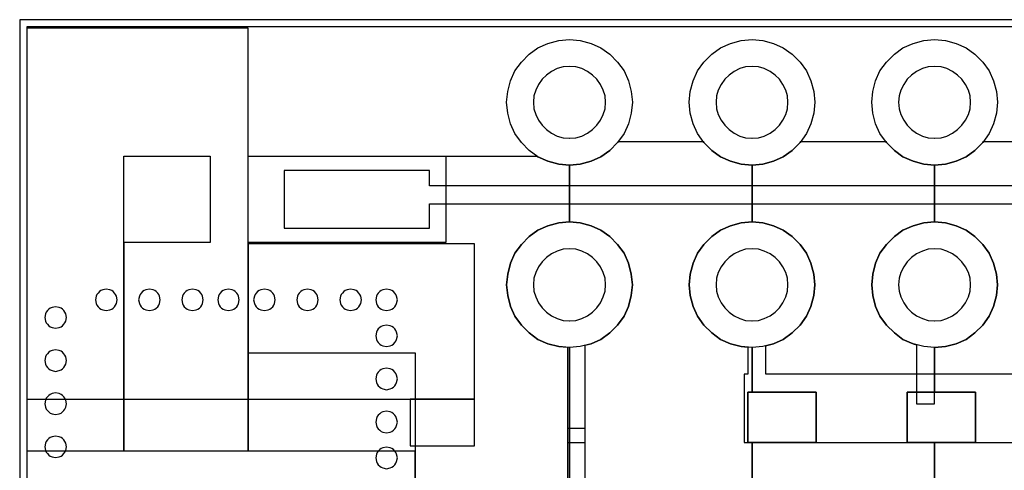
# Model space of a CAD drawing. Extents: x -14000 to 14000, y -12500 to 12500.
# Tile 3 of 5: x -14000 to -300, y 6228 to 12500. Entities that reach past the tile are written whole.
import ezdxf

# ---------------------------------------------------------------- set-up
doc = ezdxf.new("R2010")
doc.units = 13
for name, color, linetype in [('12_0', 3, 'CONTINUOUS'), ('1_0', 50, 'CONTINUOUS'), ('2_0', 1, 'CONTINUOUS'), ('3_0', 50, 'CONTINUOUS')]:
    doc.layers.add(name, color=color, linetype=linetype)

msp = doc.modelspace()

# ---------------------------------------------------------------- linework, layer by layer
at = {"layer": '12_0'}
for points in [[(13900, 12400), (-13900, 12400), (-13900, 6500), (-12550, 6500), (-12550, 10600), (-11350, 10600), (-11350, 9400), (-12550, 9400), (-12550, 6500), (-10820, 6500), (-10820, 10600), (-8070, 10600), (-8070, 9400), (-10820, 9400), (-10820, 6500), (-8500, 6500), (-8500, 2210)], [(-6350, 2210), (-6350, 7935), (-6500, 7950), (-6650, 7990), (-6790, 8050), (-6910, 8140), (-7020, 8250), (-7110, 8375), (-7170, 8510), (-7210, 8660), (-7225, 8810), (-7210, 8960), (-7170, 9110), (-7110, 9250), (-7020, 9370), (-6910, 9480), (-6790, 9570), (-6650, 9630), (-6500, 9670), (-6350, 9685), (-6350, 10475), (-6500, 10490), (-6650, 10530), (-6790, 10590), (-6910, 10680), (-7020, 10790), (-7110, 10915), (-7170, 11050), (-7210, 11200), (-7225, 11350), (-7210, 11500), (-7170, 11650), (-7110, 11790), (-7020, 11910), (-6910, 12020), (-6790, 12110), (-6650, 12170), (-6500, 12210), (-6350, 12225), (-6200, 12210), (-6050, 12170), (-5915, 12110), (-5790, 12020), (-5680, 11910), (-5590, 11790), (-5530, 11650), (-5490, 11500), (-5475, 11350), (-5490, 11200), (-5530, 11050), (-5590, 10915), (-5680, 10790), (-5790, 10680), (-5915, 10590), (-6050, 10530), (-6200, 10490), (-6350, 10475), (-6350, 9685), (-6200, 9670), (-6050, 9630), (-5915, 9570), (-5790, 9480), (-5680, 9370), (-5590, 9250), (-5530, 9110), (-5490, 8960), (-5475, 8810), (-5490, 8660), (-5530, 8510), (-5590, 8375), (-5680, 8250), (-5790, 8140), (-5915, 8050), (-6050, 7990), (-6200, 7950), (-6350, 7935), (-6350, 2210)], [(-3810, 6115), (-3810, 6615), (-3870, 6615), (-3870, 7315), (-3810, 7315), (-3810, 7935), (-3960, 7950), (-4110, 7990), (-4250, 8050), (-4370, 8140), (-4480, 8250), (-4570, 8375), (-4630, 8510), (-4670, 8660), (-4685, 8810), (-4670, 8960), (-4630, 9110), (-4570, 9250), (-4480, 9370), (-4370, 9480), (-4250, 9570), (-4110, 9630), (-3960, 9670), (-3810, 9685), (-3810, 10475), (-3960, 10490), (-4110, 10530), (-4250, 10590), (-4370, 10680), (-4480, 10790), (-4570, 10915), (-4630, 11050), (-4670, 11200), (-4685, 11350), (-4670, 11500), (-4630, 11650), (-4570, 11790), (-4480, 11910), (-4370, 12020), (-4250, 12110), (-4110, 12170), (-3960, 12210), (-3810, 12225), (-3660, 12210), (-3510, 12170), (-3375, 12110), (-3250, 12020), (-3140, 11910), (-3050, 11790), (-2990, 11650), (-2950, 11500), (-2935, 11350), (-2950, 11200), (-2990, 11050), (-3050, 10915), (-3140, 10790), (-3250, 10680), (-3375, 10590), (-3510, 10530), (-3660, 10490), (-3810, 10475), (-3810, 9685), (-3660, 9670), (-3510, 9630), (-3375, 9570), (-3250, 9480), (-3140, 9370), (-3050, 9250), (-2990, 9110), (-2950, 8960), (-2935, 8810), (-2950, 8660), (-2990, 8510), (-3050, 8375), (-3140, 8250), (-3250, 8140), (-3375, 8050), (-3510, 7990), (-3660, 7950), (-3810, 7935), (-3810, 7315), (-2920, 7315), (-2920, 6615), (-3810, 6615), (-3810, 6115)], [(-1270, 6115), (-1270, 6615), (-1650, 6615), (-1650, 7315), (-1270, 7315), (-1270, 7935), (-1420, 7950), (-1570, 7990), (-1710, 8050), (-1830, 8140), (-1940, 8250), (-2030, 8375), (-2090, 8510), (-2130, 8660), (-2145, 8810), (-2130, 8960), (-2090, 9110), (-2030, 9250), (-1940, 9370), (-1830, 9480), (-1710, 9570), (-1570, 9630), (-1420, 9670), (-1270, 9685), (-1270, 10475), (-1420, 10490), (-1570, 10530), (-1710, 10590), (-1830, 10680), (-1940, 10790), (-2030, 10915), (-2090, 11050), (-2130, 11200), (-2145, 11350), (-2130, 11500), (-2090, 11650), (-2030, 11790), (-1940, 11910), (-1830, 12020), (-1710, 12110), (-1570, 12170), (-1420, 12210), (-1270, 12225), (-1120, 12210), (-970, 12170), (-830, 12110), (-710, 12020), (-600, 11910), (-510, 11790), (-450, 11650), (-410, 11500), (-395, 11350), (-410, 11200), (-450, 11050), (-510, 10915), (-600, 10790), (-710, 10680), (-830, 10590), (-970, 10530), (-1120, 10490), (-1270, 10475), (-1270, 9685), (-1120, 9670), (-970, 9630), (-830, 9570), (-710, 9480), (-600, 9370), (-510, 9250), (-450, 9110), (-410, 8960), (-395, 8810), (-410, 8660), (-450, 8510), (-510, 8375), (-600, 8250), (-710, 8140), (-830, 8050), (-970, 7990), (-1120, 7950), (-1270, 7935), (-1270, 7315), (-700, 7315), (-700, 6615), (-1270, 6615), (-1270, 6115)]]:
    msp.add_lwpolyline(points, dxfattribs=at)
at = {"layer": '1_0'}
for points in [[(-13060, 485), (-12985, 520), (-12480, 690), (-11960, 810), (-10165, 1235), (-9685, 1345), (-9270, 1540), (-8930, 1770), (-8685, 2020), (-8530, 2290), (-8495, 2565), (-8495, 7860), (-10820, 7860), (-10820, 12380), (-13900, 12380), (-13900, 3600), (-14000, 3600), (-14000, 300), (-13435, 300), (-13060, 485)], [(-6130, 7970), (-6050, 7990), (-5915, 8050), (-5790, 8140), (-5680, 8250), (-5590, 8375), (-5530, 8510), (-5490, 8660), (-5475, 8810), (-5490, 8960), (-5530, 9110), (-5590, 9250), (-5680, 9370), (-5790, 9480), (-5915, 9570), (-6050, 9630), (-6200, 9670), (-6350, 9685), (-6500, 9670), (-6650, 9630), (-6790, 9570), (-6910, 9480), (-7020, 9370), (-7110, 9250), (-7170, 9110), (-7210, 8960), (-7225, 8810), (-7210, 8660), (-7170, 8510), (-7110, 8375), (-7020, 8250), (-6910, 8140), (-6790, 8050), (-6650, 7990), (-6500, 7950), (-6380, 7940), (-6380, 6615), (-6130, 6615), (-6130, 7970)], [(-1570, 7990), (-1520, 7975), (-1520, 7155), (-1270, 7155), (-1270, 7935), (-1120, 7950), (-970, 7990), (-830, 8050), (-710, 8140), (-600, 8250), (-510, 8375), (-450, 8510), (-410, 8660), (-395, 8810), (-410, 8960), (-450, 9110), (-510, 9250), (-600, 9370), (-710, 9480), (-830, 9570), (-970, 9630), (-1120, 9670), (-1270, 9685), (-1420, 9670), (-1570, 9630), (-1710, 9570), (-1830, 9480), (-1940, 9370), (-2030, 9250), (-2090, 9110), (-2130, 8960), (-2145, 8810), (-2130, 8660), (-2090, 8510), (-2030, 8375), (-1940, 8250), (-1830, 8140), (-1710, 8050), (-1570, 7990)], [(-3870, 7315), (-3870, 6615), (-2920, 6615), (-2920, 7315), (-3870, 7315)], [(-1650, 7315), (-1650, 6615), (-700, 6615), (-700, 7315), (-1650, 7315)], [(-7670, 7220), (-8565, 7220), (-8565, 6570), (-7670, 6570), (-7670, 7220)], [(-1375, 1755), (-1125, 1755), (-1125, 2855), (-5230, 2855), (-5230, 3105), (-5880, 3105), (-5880, 2855), (-6130, 2855), (-6130, 6810), (-6380, 6810), (-6380, 2605), (-1375, 2605), (-1375, 1755)]]:
    msp.add_lwpolyline(points, close=True, dxfattribs=at)
for points in [[(13900, 12400), (-13900, 12400), (-13900, 7220), (-7670, 7220), (-7670, 9380), (-10820, 9380), (-10820, 10600), (-6805, 10600), (-6805, 10600), (-6790, 10590), (-6650, 10530), (-6500, 10490), (-6350, 10475), (-6200, 10490), (-6050, 10530), (-5915, 10590), (-5790, 10680), (-5680, 10790), (-5670, 10805), (-4490, 10805), (-4480, 10790), (-4370, 10680), (-4250, 10590), (-4110, 10530), (-3960, 10490), (-3810, 10475), (-3660, 10490), (-3510, 10530), (-3375, 10590), (-3250, 10680), (-3140, 10790), (-3130, 10805), (-1950, 10805), (-1940, 10790), (-1830, 10680), (-1710, 10590), (-1570, 10530), (-1420, 10490), (-1270, 10475), (-1120, 10490), (-970, 10530), (-830, 10590), (-710, 10680), (-600, 10790), (-590, 10805), (590, 10805)], [(2200, 10185), (-8300, 10185), (-8300, 10400), (-10320, 10400), (-10320, 9600), (-8300, 9600), (-8300, 9935), (2115, 9935)], [(4195, 7565), (-3620, 7565), (-3620, 7960), (-3620, 7960), (-3625, 7960), (-3510, 7990), (-3375, 8050), (-3250, 8140), (-3140, 8250), (-3050, 8375), (-2990, 8510), (-2950, 8660), (-2935, 8810), (-2950, 8960), (-2990, 9110), (-3050, 9250), (-3140, 9370), (-3250, 9480), (-3375, 9570), (-3510, 9630), (-3660, 9670), (-3810, 9685), (-3960, 9670), (-4110, 9630), (-4250, 9570), (-4370, 9480), (-4480, 9370), (-4570, 9250), (-4630, 9110), (-4670, 8960), (-4685, 8810), (-4670, 8660), (-4630, 8510), (-4570, 8375), (-4480, 8250), (-4370, 8140), (-4250, 8050), (-4110, 7990), (-3960, 7950), (-3870, 7940), (-3870, 7565), (-3920, 7565), (-3920, 6615), (4195, 6615)]]:
    msp.add_lwpolyline(points, dxfattribs=at)
at = {"layer": '2_0'}
for points in [[(-6355, 10850), (-6350, 10850), (-6260, 10855), (-6180, 10880), (-6100, 10920), (-6030, 10970), (-5970, 11030), (-5920, 11100), (-5880, 11180), (-5855, 11260), (-5850, 11350), (-5855, 11440), (-5880, 11520), (-5920, 11600), (-5970, 11670), (-6030, 11730), (-6100, 11780), (-6180, 11820), (-6260, 11845), (-6350, 11850), (-6440, 11845), (-6520, 11820), (-6600, 11780), (-6670, 11730), (-6730, 11670), (-6780, 11600), (-6820, 11520), (-6845, 11440), (-6850, 11350), (-6845, 11260), (-6820, 11180), (-6780, 11100), (-6730, 11030), (-6670, 10970), (-6600, 10920), (-6520, 10880), (-6440, 10855), (-6355, 10850)], [(-3815, 10850), (-3810, 10850), (-3720, 10855), (-3640, 10880), (-3560, 10920), (-3490, 10970), (-3430, 11030), (-3380, 11100), (-3340, 11180), (-3315, 11260), (-3310, 11350), (-3315, 11440), (-3340, 11520), (-3380, 11600), (-3430, 11670), (-3490, 11730), (-3560, 11780), (-3640, 11820), (-3720, 11845), (-3810, 11850), (-3900, 11845), (-3980, 11820), (-4060, 11780), (-4130, 11730), (-4190, 11670), (-4240, 11600), (-4280, 11520), (-4305, 11440), (-4310, 11350), (-4305, 11260), (-4280, 11180), (-4240, 11100), (-4190, 11030), (-4130, 10970), (-4060, 10920), (-3980, 10880), (-3900, 10855), (-3815, 10850)], [(-1275, 10850), (-1270, 10850), (-1180, 10855), (-1100, 10880), (-1020, 10920), (-950, 10970), (-890, 11030), (-840, 11100), (-800, 11180), (-775, 11260), (-770, 11350), (-775, 11440), (-800, 11520), (-840, 11600), (-890, 11670), (-950, 11730), (-1020, 11780), (-1100, 11820), (-1180, 11845), (-1270, 11850), (-1360, 11845), (-1440, 11820), (-1520, 11780), (-1590, 11730), (-1650, 11670), (-1700, 11600), (-1740, 11520), (-1765, 11440), (-1770, 11350), (-1765, 11260), (-1740, 11180), (-1700, 11100), (-1650, 11030), (-1590, 10970), (-1520, 10920), (-1440, 10880), (-1360, 10855), (-1275, 10850)], [(-6355, 8310), (-6350, 8310), (-6260, 8315), (-6180, 8340), (-6100, 8380), (-6030, 8430), (-5970, 8490), (-5920, 8560), (-5880, 8640), (-5855, 8720), (-5850, 8810), (-5855, 8900), (-5880, 8980), (-5920, 9060), (-5970, 9130), (-6030, 9190), (-6100, 9240), (-6180, 9280), (-6260, 9305), (-6350, 9310), (-6440, 9305), (-6520, 9280), (-6600, 9240), (-6670, 9190), (-6730, 9130), (-6780, 9060), (-6820, 8980), (-6845, 8900), (-6850, 8810), (-6845, 8720), (-6820, 8640), (-6780, 8560), (-6730, 8490), (-6670, 8430), (-6600, 8380), (-6520, 8340), (-6440, 8315), (-6355, 8310)], [(-3815, 8310), (-3810, 8310), (-3720, 8315), (-3640, 8340), (-3560, 8380), (-3490, 8430), (-3430, 8490), (-3380, 8560), (-3340, 8640), (-3315, 8720), (-3310, 8810), (-3315, 8900), (-3340, 8980), (-3380, 9060), (-3430, 9130), (-3490, 9190), (-3560, 9240), (-3640, 9280), (-3720, 9305), (-3810, 9310), (-3900, 9305), (-3980, 9280), (-4060, 9240), (-4130, 9190), (-4190, 9130), (-4240, 9060), (-4280, 8980), (-4305, 8900), (-4310, 8810), (-4305, 8720), (-4280, 8640), (-4240, 8560), (-4190, 8490), (-4130, 8430), (-4060, 8380), (-3980, 8340), (-3900, 8315), (-3815, 8310)], [(-1275, 8310), (-1270, 8310), (-1180, 8315), (-1100, 8340), (-1020, 8380), (-950, 8430), (-890, 8490), (-840, 8560), (-800, 8640), (-775, 8720), (-770, 8810), (-775, 8900), (-800, 8980), (-840, 9060), (-890, 9130), (-950, 9190), (-1020, 9240), (-1100, 9280), (-1180, 9305), (-1270, 9310), (-1360, 9305), (-1440, 9280), (-1520, 9240), (-1590, 9190), (-1650, 9130), (-1700, 9060), (-1740, 8980), (-1765, 8900), (-1770, 8810), (-1765, 8720), (-1740, 8640), (-1700, 8560), (-1650, 8490), (-1590, 8430), (-1520, 8380), (-1440, 8340), (-1360, 8315), (-1275, 8310)], [(-12945, 8600), (-12935, 8550), (-12925, 8525), (-12910, 8505), (-12890, 8485), (-12870, 8470), (-12845, 8460), (-12795, 8450), (-12745, 8460), (-12720, 8470), (-12700, 8485), (-12680, 8505), (-12665, 8525), (-12655, 8550), (-12645, 8600), (-12655, 8650), (-12665, 8675), (-12680, 8695), (-12700, 8715), (-12720, 8730), (-12745, 8740), (-12795, 8750), (-12845, 8740), (-12870, 8730), (-12890, 8715), (-12910, 8695), (-12925, 8675), (-12935, 8650), (-12945, 8600)], [(-12345, 8600), (-12335, 8550), (-12325, 8525), (-12310, 8505), (-12290, 8485), (-12270, 8470), (-12245, 8460), (-12195, 8450), (-12145, 8460), (-12120, 8470), (-12100, 8485), (-12080, 8505), (-12065, 8525), (-12055, 8550), (-12045, 8600), (-12055, 8650), (-12065, 8675), (-12080, 8695), (-12100, 8715), (-12120, 8730), (-12145, 8740), (-12195, 8750), (-12245, 8740), (-12270, 8730), (-12290, 8715), (-12310, 8695), (-12325, 8675), (-12335, 8650), (-12345, 8600)], [(-11745, 8600), (-11735, 8550), (-11725, 8525), (-11710, 8505), (-11690, 8485), (-11670, 8470), (-11645, 8460), (-11595, 8450), (-11545, 8460), (-11520, 8470), (-11500, 8485), (-11480, 8505), (-11465, 8525), (-11455, 8550), (-11445, 8600), (-11455, 8650), (-11465, 8675), (-11480, 8695), (-11500, 8715), (-11520, 8730), (-11545, 8740), (-11595, 8750), (-11645, 8740), (-11670, 8730), (-11690, 8715), (-11710, 8695), (-11725, 8675), (-11735, 8650), (-11745, 8600)], [(-11245, 8600), (-11235, 8550), (-11225, 8525), (-11210, 8505), (-11190, 8485), (-11170, 8470), (-11145, 8460), (-11095, 8450), (-11045, 8460), (-11020, 8470), (-11000, 8485), (-10980, 8505), (-10965, 8525), (-10955, 8550), (-10945, 8600), (-10955, 8650), (-10965, 8675), (-10980, 8695), (-11000, 8715), (-11020, 8730), (-11045, 8740), (-11095, 8750), (-11145, 8740), (-11170, 8730), (-11190, 8715), (-11210, 8695), (-11225, 8675), (-11235, 8650), (-11245, 8600)], [(-10745, 8600), (-10735, 8550), (-10725, 8525), (-10710, 8505), (-10690, 8485), (-10670, 8470), (-10645, 8460), (-10595, 8450), (-10545, 8460), (-10520, 8470), (-10500, 8485), (-10480, 8505), (-10465, 8525), (-10455, 8550), (-10445, 8600), (-10455, 8650), (-10465, 8675), (-10480, 8695), (-10500, 8715), (-10520, 8730), (-10545, 8740), (-10595, 8750), (-10645, 8740), (-10670, 8730), (-10690, 8715), (-10710, 8695), (-10725, 8675), (-10735, 8650), (-10745, 8600)], [(-10145, 8600), (-10135, 8550), (-10125, 8525), (-10110, 8505), (-10090, 8485), (-10070, 8470), (-10045, 8460), (-9995, 8450), (-9945, 8460), (-9920, 8470), (-9900, 8485), (-9880, 8505), (-9865, 8525), (-9855, 8550), (-9845, 8600), (-9855, 8650), (-9865, 8675), (-9880, 8695), (-9900, 8715), (-9920, 8730), (-9945, 8740), (-9995, 8750), (-10045, 8740), (-10070, 8730), (-10090, 8715), (-10110, 8695), (-10125, 8675), (-10135, 8650), (-10145, 8600)], [(-9545, 8600), (-9535, 8550), (-9525, 8525), (-9510, 8505), (-9490, 8485), (-9470, 8470), (-9445, 8460), (-9395, 8450), (-9345, 8460), (-9320, 8470), (-9300, 8485), (-9280, 8505), (-9265, 8525), (-9255, 8550), (-9245, 8600), (-9255, 8650), (-9265, 8675), (-9280, 8695), (-9300, 8715), (-9320, 8730), (-9345, 8740), (-9395, 8750), (-9445, 8740), (-9470, 8730), (-9490, 8715), (-9510, 8695), (-9525, 8675), (-9535, 8650), (-9545, 8600)], [(-9045, 8600), (-9035, 8550), (-9025, 8525), (-9010, 8505), (-8990, 8485), (-8970, 8470), (-8945, 8460), (-8895, 8450), (-8845, 8460), (-8820, 8470), (-8800, 8485), (-8780, 8505), (-8765, 8525), (-8755, 8550), (-8745, 8600), (-8755, 8650), (-8765, 8675), (-8780, 8695), (-8800, 8715), (-8820, 8730), (-8845, 8740), (-8895, 8750), (-8945, 8740), (-8970, 8730), (-8990, 8715), (-9010, 8695), (-9025, 8675), (-9035, 8650), (-9045, 8600)], [(-8895, 8450), (-8845, 8460), (-8820, 8470), (-8800, 8485), (-8780, 8505), (-8765, 8525), (-8755, 8550), (-8745, 8600), (-8755, 8650), (-8765, 8675), (-8780, 8695), (-8800, 8715), (-8820, 8730), (-8845, 8740), (-8895, 8750), (-8945, 8740), (-8970, 8730), (-8990, 8715), (-9010, 8695), (-9025, 8675), (-9035, 8650), (-9045, 8600), (-9035, 8550), (-9025, 8525), (-9010, 8505), (-8990, 8485), (-8970, 8470), (-8945, 8460), (-8895, 8450)], [(-13500, 8505), (-13550, 8495), (-13575, 8485), (-13595, 8470), (-13615, 8450), (-13630, 8430), (-13640, 8405), (-13650, 8355), (-13640, 8305), (-13630, 8280), (-13615, 8260), (-13595, 8240), (-13575, 8225), (-13550, 8215), (-13500, 8205), (-13450, 8215), (-13425, 8225), (-13405, 8240), (-13385, 8260), (-13370, 8280), (-13360, 8305), (-13350, 8355), (-13360, 8405), (-13370, 8430), (-13385, 8450), (-13405, 8470), (-13425, 8485), (-13450, 8495), (-13500, 8505)], [(-8895, 7950), (-8845, 7960), (-8820, 7970), (-8800, 7985), (-8780, 8005), (-8765, 8025), (-8755, 8050), (-8745, 8100), (-8755, 8150), (-8765, 8175), (-8780, 8195), (-8800, 8215), (-8820, 8230), (-8845, 8240), (-8895, 8250), (-8945, 8240), (-8970, 8230), (-8990, 8215), (-9010, 8195), (-9025, 8175), (-9035, 8150), (-9045, 8100), (-9035, 8050), (-9025, 8025), (-9010, 8005), (-8990, 7985), (-8970, 7970), (-8945, 7960), (-8895, 7950)], [(-13500, 7905), (-13550, 7895), (-13575, 7885), (-13595, 7870), (-13615, 7850), (-13630, 7830), (-13640, 7805), (-13650, 7755), (-13640, 7705), (-13630, 7680), (-13615, 7660), (-13595, 7640), (-13575, 7625), (-13550, 7615), (-13500, 7605), (-13450, 7615), (-13425, 7625), (-13405, 7640), (-13385, 7660), (-13370, 7680), (-13360, 7705), (-13350, 7755), (-13360, 7805), (-13370, 7830), (-13385, 7850), (-13405, 7870), (-13425, 7885), (-13450, 7895), (-13500, 7905)], [(-8895, 7350), (-8845, 7360), (-8820, 7370), (-8800, 7385), (-8780, 7405), (-8765, 7425), (-8755, 7450), (-8745, 7500), (-8755, 7550), (-8765, 7575), (-8780, 7595), (-8800, 7615), (-8820, 7630), (-8845, 7640), (-8895, 7650), (-8945, 7640), (-8970, 7630), (-8990, 7615), (-9010, 7595), (-9025, 7575), (-9035, 7550), (-9045, 7500), (-9035, 7450), (-9025, 7425), (-9010, 7405), (-8990, 7385), (-8970, 7370), (-8945, 7360), (-8895, 7350)], [(-13500, 7305), (-13550, 7295), (-13575, 7285), (-13595, 7270), (-13615, 7250), (-13630, 7230), (-13640, 7205), (-13650, 7155), (-13640, 7105), (-13630, 7080), (-13615, 7060), (-13595, 7040), (-13575, 7025), (-13550, 7015), (-13500, 7005), (-13450, 7015), (-13425, 7025), (-13405, 7040), (-13385, 7060), (-13370, 7080), (-13360, 7105), (-13350, 7155), (-13360, 7205), (-13370, 7230), (-13385, 7250), (-13405, 7270), (-13425, 7285), (-13450, 7295), (-13500, 7305)], [(-8895, 6750), (-8845, 6760), (-8820, 6770), (-8800, 6785), (-8780, 6805), (-8765, 6825), (-8755, 6850), (-8745, 6900), (-8755, 6950), (-8765, 6975), (-8780, 6995), (-8800, 7015), (-8820, 7030), (-8845, 7040), (-8895, 7050), (-8945, 7040), (-8970, 7030), (-8990, 7015), (-9010, 6995), (-9025, 6975), (-9035, 6950), (-9045, 6900), (-9035, 6850), (-9025, 6825), (-9010, 6805), (-8990, 6785), (-8970, 6770), (-8945, 6760), (-8895, 6750)], [(-13500, 6705), (-13550, 6695), (-13575, 6685), (-13595, 6670), (-13615, 6650), (-13630, 6630), (-13640, 6605), (-13650, 6555), (-13640, 6505), (-13630, 6480), (-13615, 6460), (-13595, 6440), (-13575, 6425), (-13550, 6415), (-13500, 6405), (-13450, 6415), (-13425, 6425), (-13405, 6440), (-13385, 6460), (-13370, 6480), (-13360, 6505), (-13350, 6555), (-13360, 6605), (-13370, 6630), (-13385, 6650), (-13405, 6670), (-13425, 6685), (-13450, 6695), (-13500, 6705)], [(-8895, 6250), (-8845, 6260), (-8820, 6270), (-8800, 6285), (-8780, 6305), (-8765, 6325), (-8755, 6350), (-8745, 6400), (-8755, 6450), (-8765, 6475), (-8780, 6495), (-8800, 6515), (-8820, 6530), (-8845, 6540), (-8895, 6550), (-8945, 6540), (-8970, 6530), (-8990, 6515), (-9010, 6495), (-9025, 6475), (-9035, 6450), (-9045, 6400), (-9035, 6350), (-9025, 6325), (-9010, 6305), (-8990, 6285), (-8970, 6270), (-8945, 6260), (-8895, 6250)]]:
    msp.add_lwpolyline(points, close=True, dxfattribs=at)
at = {"layer": '3_0'}
msp.add_lwpolyline([(14000, -12500), (14000, 12500), (-14000, 12500), (-14000, -12500), (14000, -12500)], close=True, dxfattribs=at)

doc.saveas('drawing.dxf')
